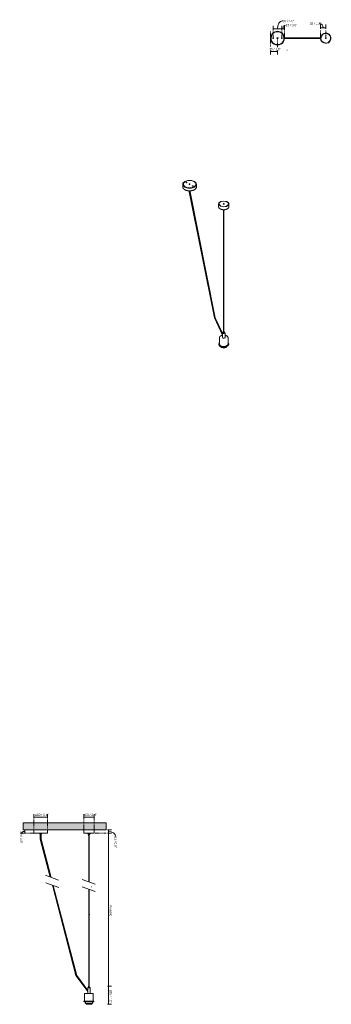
# Model space of a CAD drawing. Header units: millimetres. Extents: x 6194 to 8000, y 986 to 6702.
import ezdxf

# ---------------------------------------------------------------- set-up
doc = ezdxf.new("R2010")
doc.units = ezdxf.units.MM
doc.linetypes.add('Dash', pattern=[6, 3, -3])
doc.linetypes.add('Hidden', pattern=[7.14375, 4.7625, -2.38125])
doc.layers.add('A-ANNO-DIMS', color=7, linetype='Dash', lineweight=9, true_color=0xd2d2d2)
for name, color, linetype, lineweight in [('A-ANNO-DIMS-6', 7, 'Continuous', 9), ('A-CLNG', 7, 'Continuous', 9), ('E-LITE-EQPM', 7, 'Continuous', 20)]:
    doc.layers.add(name, color=color, linetype=linetype, lineweight=lineweight)
doc.styles.add('Arial Narrow', font='ARIALN.TTF', dxfattribs={"height": 13.2})
doc.dimstyles.new('FARO_-_2_2mm_Arial_Narrow_mm_Inch_Left', dxfattribs={"dimscale": 304.8, "dimtxt": 13.509289, "dimasz": 0, "dimexe": 0.059055, "dimexo": 0.0625, "dimgap": 0.009843, "dimtad": 1, "dimdec": 0, "dimzin": 0, "dimdsep": 46, "dimtxsty": 'Arial Narrow', "dimblk1": 'NONE', "dimblk2": 'NONE', "dimsah": 1, "dimcen": 0.09, "dimadec": 0, "dimazin": 0, "dimtfac": 1, "dimtdec": 4, "dimtix": 1, "dimtmove": 1, "dimatfit": 3, "dimfxl": 0.019685, "dimfxlon": 1, "dimtvp": 1, "dimtolj": 1, "dimtzin": 0, "dimarcsym": 2})
doc.dimstyles.new('FARO_-_2_2mm_Arial_Narrow_mm_Inch_Right', dxfattribs={"dimscale": 304.8, "dimtxt": 13.509289, "dimasz": 0, "dimexe": 0.059055, "dimexo": 0.0625, "dimgap": 0.009843, "dimtad": 1, "dimdec": 0, "dimzin": 0, "dimdsep": 46, "dimtxsty": 'Arial Narrow', "dimblk1": 'NONE', "dimblk2": 'NONE', "dimsah": 1, "dimcen": 0.09, "dimadec": 0, "dimazin": 0, "dimtfac": 1, "dimtdec": 4, "dimtix": 1, "dimtmove": 0, "dimatfit": 3, "dimfxl": 0.019685, "dimfxlon": 1, "dimtvp": 1, "dimtolj": 1, "dimtzin": 0, "dimarcsym": 2})
doc.dimstyles.new('FARO_-_2_2mm_Arial_Narrow_mm_Inch_Right_1', dxfattribs={"dimscale": 304.8, "dimtxt": 13.509289, "dimasz": 0, "dimexe": 0.059055, "dimexo": 0.0625, "dimgap": 0.009843, "dimtad": 1, "dimdec": 0, "dimzin": 0, "dimdsep": 46, "dimtxsty": 'Arial Narrow', "dimblk1": 'NONE', "dimblk2": 'NONE', "dimsah": 1, "dimcen": 0.09, "dimadec": 0, "dimazin": 0, "dimtfac": 1, "dimtdec": 4, "dimtix": 1, "dimtmove": 1, "dimatfit": 3, "dimfxl": 0.019685, "dimfxlon": 1, "dimtvp": 1, "dimtolj": 1, "dimtzin": 0, "dimarcsym": 2})
doc.dimstyles.new('FARO_-_2_2mm_Arial_Narrow_mm_Inch_Right_2', dxfattribs={"dimscale": 304.8, "dimtxt": 13.509289, "dimasz": 0, "dimexe": 0.059055, "dimexo": 0.0625, "dimgap": 0.009843, "dimtad": 1, "dimdec": 0, "dimzin": 0, "dimdsep": 46, "dimtxsty": 'Arial Narrow', "dimblk1": 'NONE', "dimblk2": 'NONE', "dimsah": 1, "dimcen": 0.09, "dimadec": 0, "dimazin": 0, "dimtfac": 1, "dimtdec": 4, "dimtix": 1, "dimtmove": 1, "dimatfit": 3, "dimfxl": 0.019685, "dimfxlon": 1, "dimtvp": 1, "dimtolj": 1, "dimtzin": 0, "dimarcsym": 2})

# ---------------------------------------------------------------- blocks, each defined once
blk = doc.blocks.new('64314 - 64314 MAMBO Black pendant lamp with tensioner-456068-Alzado_PDF')
at = {"layer": 'E-LITE-EQPM'}
for p, q in [((6275, 2000), (6275, 1982)), ((6310, 1980), (6310, 1975)), ((6320, 1975), (6310, 1975)), ((6312.5, 1975), (6312.5, 1945)), ((6312.5, 1945), (6370.1, 1724.9)), ((6312.5, 1945), (6317.5, 1945)), ((6317.5, 1945), (6312.5, 1945)), ((6317.5, 1945), (6317.5, 1975)), ((6375.6, 1722.9), (6317.5, 1945)), ((6320, 1975), (6320, 1980)), ((6355, 1982), (6355, 2000)), ((6565, 1999.3), (6565, 1980.3)), ((6598.4, 1999.3), (6565, 1999.3)), ((6566.9, 2000), (6566.9, 1999.3)), ((6587.5, 1979.3), (6587.5, 1977)), ((6587.5, 1977), (6592.3, 1972.7)), ((6587.5, 1977), (6595.8, 1977)), ((6592.3, 1972.7), (6595.3, 1972.7)), ((6593.2, 1972.7), (6593.2, 1966.7)), ((6593.2, 1966.7), (6595.2, 1966.7)), ((6594.7, 1966.7), (6594.7, 1697.7)), ((6595.2, 1966.7), (6596.7, 1966.7)), ((6595.3, 1972.7), (6597.5, 1972.7)), ((6595.3, 1697.4), (6595.3, 1966.7)), ((6595.8, 1977), (6602.4, 1977)), ((6596.7, 1966.7), (6596.7, 1972.7)), ((6597.6, 1972.7), (6602.4, 1977)), ((6625, 1999.3), (6598.4, 1999.3)), ((6602.4, 1977), (6602.4, 1979.3)), ((6623, 1999.3), (6623, 2000)), ((6625, 1980.3), (6625, 1999.3)), ((6382.6, 1677.4), (6519.7, 1153.7)), ((6524.7, 1153.7), (6388.1, 1675.4)), ((6594.7, 1654.7), (6594.7, 1092.6)), ((6595.3, 1092.6), (6595.3, 1654.4)), ((6524.7, 1153.7), (6519.7, 1153.7)), ((6587.6, 1060.3), (6519.7, 1153.7)), ((6519.7, 1153.7), (6587.6, 1060.3)), ((6519.7, 1153.7), (6524.7, 1153.7)), ((6524.7, 1153.7), (6587.6, 1067.2)), ((6587.6, 1067.2), (6524.7, 1153.7)), ((6592.3, 1086.6), (6587.5, 1082.3)), ((6592.3, 1086.6), (6595, 1086.6)), ((6593.2, 1092.6), (6593.2, 1086.6)), ((6593.2, 1092.6), (6595, 1092.6)), ((6595, 1092.6), (6596.7, 1092.6)), ((6595, 1086.6), (6597.6, 1086.6)), ((6596.7, 1086.6), (6596.7, 1092.6)), ((6602.4, 1082.3), (6597.6, 1086.6)), ((6569.9, 1048.1), (6569.9, 1004)), ((6587.5, 1082.3), (6587.5, 1066.9)), ((6587.5, 1082.3), (6595, 1082.3)), ((6587.5, 1061.1), (6587.5, 1050)), ((6595, 1082.3), (6602.4, 1082.3)), ((6602.4, 1050), (6602.4, 1082.3)), ((6620, 1004), (6620, 1048.1)), ((6565.9, 1004), (6565.9, 1000)), ((6565.9, 1004), (6595, 1004)), ((6565.9, 1000), (6595, 1000)), ((6575, 1000), (6575, 991)), ((6575, 991), (6595, 991)), ((6577.9, 991), (6577.9, 986.4)), ((6577.9, 986.4), (6595, 986.4)), ((6595, 1004), (6624, 1004)), ((6595, 1000), (6624, 1000)), ((6595, 991), (6614.9, 991)), ((6595, 986.4), (6612, 986.4)), ((6612, 986.4), (6612, 991)), ((6614.9, 991), (6614.9, 1000)), ((6624, 1000), (6624, 1004))]:
    blk.add_line(p, q, dxfattribs=at)
at = {"layer": 'E-LITE-EQPM', "flags": 128}
for points in [[(6276.5, 1980.2), (6275.7, 1980.4), (6275, 1981.6), (6275, 1982)], [(6277.3, 1980), (6277, 1980), (6277, 1980)], [(6277, 1980), (6277.4, 1980), (6278.8, 1980), (6281, 1980), (6284, 1980), (6287.7, 1980), (6292.1, 1980), (6297.1, 1980), (6302.4, 1980), (6308.1, 1980), (6313.9, 1980), (6319.8, 1980), (6325.5, 1980), (6331, 1980), (6336.1, 1980), (6340.7, 1980), (6344.7, 1980), (6348, 1980), (6350.5, 1980), (6352.1, 1980), (6352.9, 1980), (6352.9, 1980)], [(6355, 1982), (6354.5, 1980.8), (6353.4, 1980.1), (6352.9, 1980)], [(6566, 1979.3), (6565.2, 1979.7), (6565, 1980.3)], [(6587.5, 1979.3), (6586.6, 1979.3), (6581.9, 1979.3), (6577.5, 1979.3), (6573.7, 1979.3), (6570.6, 1979.3), (6568.2, 1979.3), (6566.7, 1979.3), (6566, 1979.3), (6566, 1979.3)], [(6566, 1979.3), (6566.4, 1979.3), (6567.8, 1979.3), (6570, 1979.3), (6572.9, 1979.3), (6576.6, 1979.3), (6580.8, 1979.3), (6585.5, 1979.3), (6590.5, 1979.3), (6595.6, 1979.3), (6598.3, 1979.3)], [(6598.3, 1979.3), (6603.3, 1979.3), (6608, 1979.3), (6612.4, 1979.3), (6616.2, 1979.3), (6619.3, 1979.3), (6621.7, 1979.3), (6623.2, 1979.3), (6623.9, 1979.3), (6623.9, 1979.3)], [(6623.9, 1979.3), (6623.5, 1979.3), (6622.1, 1979.3), (6619.9, 1979.3), (6617, 1979.3), (6613.3, 1979.3), (6609.1, 1979.3), (6604.4, 1979.3), (6602.4, 1979.3)], [(6625, 1980.3), (6624.5, 1979.5), (6623.9, 1979.3)], [(6569.9, 1048.1), (6570.4, 1049.3), (6571.5, 1050), (6571.8, 1050)], [(6595, 1050), (6590.4, 1050), (6586, 1050), (6582, 1050), (6578.5, 1050), (6575.6, 1050), (6573.5, 1050), (6572.2, 1050), (6571.8, 1050)], [(6571.8, 1050), (6572.2, 1050), (6573.6, 1050), (6575.8, 1050), (6578.7, 1050), (6582.2, 1050), (6586.3, 1050), (6587.5, 1050)], [(6618.1, 1050), (6617.7, 1050), (6616.3, 1050), (6614.2, 1050), (6611.2, 1050), (6607.7, 1050), (6603.6, 1050), (6599.2, 1050), (6595, 1050)], [(6602.4, 1050), (6603.9, 1050), (6607.9, 1050), (6611.4, 1050), (6614.3, 1050), (6616.4, 1050), (6617.7, 1050), (6618.1, 1050)], [(6618.1, 1050), (6619.3, 1049.6), (6620, 1048.4), (6620, 1048.1)]]:
    blk.add_lwpolyline(points, dxfattribs=at)
blk = doc.blocks.new('64314 - 64314 MAMBO Black pendant lamp with tensioner-456068-00 Isometrico PDF')
at = {"layer": 'E-LITE-EQPM', "color": 251, "lineweight": 9, "true_color": 0x636466, "flags": 128}
for points in [[(2159.8, 5747.3), (2159.8, 5732.7)], [(2183.4, 5757.7), (2180.2, 5756.6)], [(2239.7, 5732.7), (2239.7, 5747.3)], [(2197.3, 5708.9), (2197.3, 5702.4)], [(2197.4, 5702.3), (2343.8, 4971.6)], [(2202.3, 5702.4), (2202.3, 5708.8)], [(2348.8, 4972), (2202.3, 5702.7)], [(2367.6, 5632.5), (2367.6, 5617)], [(2395.6, 5632.3), (2395.5, 5632.2)], [(2427.6, 5617), (2427.6, 5632.5)], [(2397.3, 5599.2), (2397.3, 4885.6)], [(2397.9, 4885.6), (2397.9, 5599.2)], [(2343.9, 4971.5), (2390.4, 4870.6)], [(2348.7, 4972.2), (2390.1, 4882.3)], [(2390.1, 4883.9), (2390.1, 4857.5)], [(2396.1, 4888.5), (2393.3, 4887.4)], [(2395.9, 4892.3), (2395.9, 4887.3)], [(2396.5, 4886.7), (2396.1, 4887.5)], [(2398.9, 4893), (2397.9, 4893.2)], [(2402.1, 4887.4), (2399.2, 4888.5)], [(2399.4, 4887.3), (2399.4, 4892.3)], [(2399.5, 4888.4), (2399.4, 4888.5)], [(2402.9, 4886.9), (2401.3, 4887.6)], [(2405.1, 4857.5), (2405.1, 4883.9)], [(2368.6, 4819.9), (2368.6, 4816.6)], [(2372.6, 4855.9), (2372.6, 4819.9)], [(2380.9, 4803.3), (2383.6, 4801.1)], [(2381.4, 4802.8), (2385.6, 4798.6)], [(2390.3, 4857.6), (2392.3, 4854.4)], [(2422.6, 4819.9), (2422.6, 4855.9)], [(2426.7, 4816.6), (2426.7, 4819.9)]]:
    blk.add_lwpolyline(points, dxfattribs=at)
at = {"layer": 'E-LITE-EQPM', "color": 251, "lineweight": 9, "true_color": 0x636466}
for points in [[(2159.8, 5732.7), (2159.9, 5731.6), (2160, 5730.7), (2160.2, 5729.7), (2160.4, 5728.6), (2160.8, 5727.6), (2161.1, 5726.7), (2161.5, 5725.7), (2162, 5724.8), (2162.6, 5723.9), (2163.2, 5723), (2163.9, 5722), (2164.7, 5721.2), (2165.4, 5720.3), (2166.2, 5719.6), (2167.2, 5718.7), (2168.2, 5718), (2169.2, 5717.3), (2170.1, 5716.6), (2171.2, 5715.8), (2172.5, 5715.2), (2173.5, 5714.6), (2174.8, 5714), (2176, 5713.4), (2177.3, 5712.9), (2178.7, 5712.3), (2180, 5711.8), (2181.3, 5711.4), (2182.8, 5711), (2184.1, 5710.6), (2185.6, 5710.2), (2187.1, 5710), (2188.6, 5709.7), (2190.1, 5709.5), (2191.7, 5709.3), (2193.1, 5709), (2194.7, 5708.9), (2196.3, 5708.8), (2197.9, 5708.8), (2199.3, 5708.8), (2200.9, 5708.8), (2202.5, 5708.8), (2204.1, 5708.9), (2205.7, 5709), (2207.1, 5709.1), (2208.7, 5709.4), (2210.2, 5709.5), (2211.8, 5709.9), (2213.2, 5710.1), (2214.7, 5710.5), (2216.1, 5710.8), (2217.6, 5711.2), (2218.9, 5711.6), (2220.3, 5712.1), (2221.6, 5712.5), (2223, 5713.1), (2224.2, 5713.6), (2225.4, 5714.2), (2226.6, 5714.8), (2227.7, 5715.5)], [(2228.1, 5731), (2210.2, 5725.1), (2189.5, 5725.1), (2171.6, 5731), (2161.3, 5741.4), (2161.3, 5753.3), (2171.6, 5763.6)], [(2172.6, 5763), (2162.7, 5753.1), (2162.7, 5741.6), (2172.6, 5731.6), (2189.9, 5725.9), (2209.8, 5725.9), (2227, 5731.6)], [(2226.4, 5732), (2209.6, 5726.4), (2190.1, 5726.4), (2173.3, 5732), (2163.7, 5741.7), (2163.7, 5752.9), (2173.3, 5762.7)], [(2171.6, 5763.6), (2189.5, 5769.6), (2210.2, 5769.6), (2228.1, 5763.6), (2238.4, 5753.3), (2238.4, 5741.4), (2228.1, 5731)], [(2227, 5731.6), (2236.9, 5741.6), (2236.9, 5753.1), (2227, 5763), (2209.8, 5768.9), (2189.9, 5768.9), (2172.6, 5763)], [(2173.3, 5762.7), (2190.1, 5768.3), (2209.6, 5768.3), (2226.4, 5762.7), (2236, 5752.9), (2236, 5741.7), (2226.4, 5732)], [(2180.4, 5756.6), (2180, 5756.8), (2179.8, 5757.2), (2179.6, 5757.6), (2179.8, 5757.9), (2180, 5758.3), (2180.4, 5758.5)], [(2180.4, 5757.3), (2180, 5757.1), (2179.9, 5757)], [(2180.4, 5758.5), (2180.8, 5758.8), (2181.5, 5758.9), (2182.2, 5759), (2182.8, 5758.9), (2183.4, 5758.8), (2183.9, 5758.5)], [(2183.9, 5757.3), (2183.4, 5757.6), (2182.8, 5757.7), (2182.2, 5757.8), (2181.5, 5757.7), (2180.8, 5757.6), (2180.4, 5757.3)], [(2183.9, 5756.6), (2183.4, 5756.3), (2182.8, 5756.2), (2182.2, 5756.1), (2181.5, 5756.2), (2180.8, 5756.3), (2180.4, 5756.6)], [(2183.9, 5758.5), (2184.4, 5758.3), (2184.6, 5757.9), (2184.6, 5757.6), (2184.6, 5757.2), (2184.4, 5756.8), (2183.9, 5756.6)], [(2184.4, 5757), (2184.4, 5757.1), (2183.9, 5757.3)], [(2201.9, 5746.1), (2201.9, 5748.6), (2197.6, 5748.6)], [(2197.6, 5748.6), (2197.6, 5746.1), (2201.9, 5746.1)], [(2215.8, 5736.1), (2215.3, 5736.4), (2215, 5736.8), (2215, 5737.1), (2215, 5737.5), (2215.3, 5737.8), (2215.8, 5738.2)], [(2215.8, 5737), (2215.3, 5736.6), (2215.2, 5736.5)], [(2215.8, 5738.2), (2216.3, 5738.5), (2216.9, 5738.6), (2217.5, 5738.6), (2218.1, 5738.6), (2218.7, 5738.5), (2219.3, 5738.2)], [(2219.3, 5737), (2218.7, 5737.2), (2218.1, 5737.4), (2217.5, 5737.4), (2216.9, 5737.4), (2216.3, 5737.2), (2215.8, 5737)], [(2219.3, 5736.1), (2218.7, 5735.9), (2218.1, 5735.8), (2217.5, 5735.7), (2216.9, 5735.8), (2216.3, 5735.9), (2215.8, 5736.1)], [(2219.3, 5738.2), (2219.7, 5737.8), (2219.9, 5737.5), (2220, 5737.1), (2219.9, 5736.8), (2219.7, 5736.4), (2219.3, 5736.1)], [(2219.8, 5736.5), (2219.7, 5736.6), (2219.3, 5737)], [(2239.7, 5732.7), (2239.7, 5731.6), (2239.6, 5730.7), (2239.5, 5729.7), (2239.3, 5728.6), (2238.9, 5727.6), (2238.5, 5726.7), (2238, 5725.7), (2237.6, 5724.8), (2237.1, 5723.9), (2236.5, 5723), (2235.7, 5722), (2235, 5721.2), (2234.1, 5720.3), (2233.3, 5719.6), (2232.4, 5718.7), (2231.5, 5718), (2230.5, 5717.3), (2229.4, 5716.6), (2228.4, 5715.8), (2227.7, 5715.5)], [(2367.6, 5617), (2367.6, 5616.3), (2367.8, 5615.6), (2367.9, 5614.7), (2368.1, 5614), (2368.4, 5613.4), (2368.6, 5612.6), (2368.9, 5611.9), (2369.2, 5611.2), (2369.7, 5610.6), (2370.2, 5609.8), (2370.7, 5609.2), (2371.2, 5608.6), (2371.8, 5607.9), (2372.4, 5607.3), (2373.1, 5606.8), (2373.8, 5606.2), (2374.6, 5605.6), (2375.3, 5605.1), (2376.2, 5604.6), (2377, 5604.1), (2377.9, 5603.6), (2378.7, 5603.1), (2379.2, 5602.9)], [(2379.1, 5619), (2368.7, 5627.8), (2369.6, 5638.6), (2381, 5646.9), (2398.9, 5649.7), (2416.3, 5646.1)], [(2415.1, 5645.7), (2398.8, 5649.3), (2382.1, 5646.6), (2371.4, 5638.7), (2370.7, 5628.7), (2380.3, 5620.4)], [(2416.3, 5646.1), (2426.5, 5637.1), (2425.8, 5626.4), (2414.2, 5618.1), (2396.4, 5615.2), (2379.1, 5619)], [(2427.6, 5617), (2427.6, 5616.3), (2427.5, 5615.6), (2427.4, 5614.7), (2427.3, 5614), (2427, 5613.4), (2426.7, 5612.6), (2426.4, 5611.9), (2426, 5611.2), (2425.6, 5610.6), (2425.2, 5609.8), (2424.6, 5609.2), (2424.1, 5608.6), (2423.5, 5607.9), (2422.9, 5607.3), (2422.1, 5606.8), (2421.5, 5606.2), (2420.7, 5605.6), (2420, 5605.1), (2419.1, 5604.6), (2418.3, 5604.1), (2417.4, 5603.6), (2416.6, 5603.1), (2415.6, 5602.8), (2414.6, 5602.3), (2413.6, 5601.9), (2412.7, 5601.6), (2411.6, 5601.2), (2410.6, 5601), (2409.5, 5600.6), (2408.4, 5600.3), (2407.3, 5600.1), (2406.1, 5600), (2405, 5599.7), (2403.8, 5599.6), (2402.7, 5599.5), (2401.5, 5599.4), (2400.4, 5599.2), (2399.2, 5599.2), (2397.9, 5599.2), (2396.8, 5599.2), (2395.6, 5599.2), (2394.4, 5599.4), (2393.3, 5599.4), (2392.1, 5599.5), (2390.9, 5599.6), (2389.8, 5599.9), (2388.7, 5600), (2387.6, 5600.2), (2386.4, 5600.5), (2385.3, 5600.7), (2384.3, 5601.1), (2383.2, 5601.4), (2382.2, 5601.7), (2381.1, 5602), (2380.2, 5602.5), (2379.3, 5602.9), (2379.2, 5602.9)], [(2380.3, 5620.4), (2396.5, 5616.9), (2413.1, 5619.6), (2424, 5627.4), (2424.6, 5637.5), (2415.1, 5645.7)], [(2395, 5633.3), (2395.3, 5633.7), (2395.6, 5634.1)], [(2396, 5631.9), (2395.5, 5632.1), (2395.3, 5632.5), (2395, 5632.8)], [(2395.6, 5634.1), (2396.1, 5634.3), (2396.7, 5634.4), (2397.3, 5634.5), (2398.1, 5634.5), (2398.7, 5634.4), (2399.3, 5634.3)], [(2399.9, 5632.2), (2399.8, 5632.3), (2399.3, 5632.6), (2398.7, 5632.8), (2398.1, 5633), (2397.3, 5633), (2396.7, 5632.8), (2396.1, 5632.6), (2395.6, 5632.3)], [(2399.6, 5632.1), (2399.2, 5631.9), (2398.7, 5631.6), (2397.9, 5631.6), (2397.2, 5631.6), (2396.6, 5631.6), (2396, 5631.9)], [(2399.3, 5634.3), (2399.8, 5633.9), (2400.1, 5633.6), (2400.2, 5633.2), (2400.2, 5632.8), (2400, 5632.5), (2399.6, 5632.1)], [(2372.6, 4855.9), (2372.6, 4856.6), (2372.7, 4857.2), (2372.9, 4857.9), (2373, 4858.5), (2373.2, 4859.2), (2373.5, 4859.8), (2373.7, 4860.4), (2374.1, 4861), (2374.4, 4861.6), (2374.8, 4862.2), (2375.3, 4862.8), (2375.7, 4863.3), (2376.3, 4863.9), (2376.8, 4864.4), (2377.4, 4864.9), (2378, 4865.4), (2378.6, 4865.9), (2379.2, 4866.3), (2379.9, 4866.7), (2380.7, 4867.2), (2381.4, 4867.6), (2382.1, 4867.9), (2382.8, 4868.3), (2383.7, 4868.6), (2384.5, 4868.9), (2385.3, 4869.3), (2386.1, 4869.5), (2387.1, 4869.7), (2388, 4870), (2388.8, 4870.2), (2389.8, 4870.4), (2390.1, 4870.5)], [(2393.9, 4887.6), (2390.4, 4885), (2392.3, 4880.8)], [(2392.3, 4880.8), (2399.6, 4879.7), (2404.9, 4882.8), (2402.9, 4886.9)], [(2395.9, 4888.5), (2395.7, 4888.4), (2395.7, 4886.3)], [(2395.7, 4886.3), (2399.5, 4886.3), (2399.5, 4888.4)], [(2397.3, 4893.2), (2396.5, 4893), (2396.5, 4891.5)], [(2396.5, 4891.5), (2398.9, 4891.5), (2398.9, 4893)], [(2399.2, 4887.1), (2398.9, 4886.7), (2396.5, 4886.7)], [(2405.1, 4870.5), (2406, 4870.4), (2406.8, 4870.1), (2407.8, 4869.9), (2408.6, 4869.6), (2409.5, 4869.4), (2410.3, 4869.1), (2411.2, 4868.8), (2412, 4868.4), (2412.8, 4868), (2413.5, 4867.7), (2414.2, 4867.3), (2415, 4866.9)], [(2422.6, 4855.9), (2422.6, 4856.6), (2422.5, 4857.2), (2422.5, 4857.9), (2422.3, 4858.5), (2422.1, 4859.2), (2421.9, 4859.8), (2421.5, 4860.4), (2421.2, 4861), (2420.9, 4861.6), (2420.4, 4862.2), (2420.1, 4862.8), (2419.6, 4863.3), (2419.1, 4863.9), (2418.5, 4864.4), (2418, 4864.9), (2417.4, 4865.4), (2416.7, 4865.9), (2416.1, 4866.3), (2415.3, 4866.7), (2415, 4866.9)], [(2368.7, 4816.6), (2369, 4814), (2377.1, 4804.8)], [(2372.5, 4828.2), (2371.8, 4827.5), (2369, 4817.3), (2377.1, 4808)], [(2372.6, 4819.9), (2373, 4817.7), (2379.9, 4809.6)], [(2377.1, 4808), (2393.1, 4803.3), (2410.8, 4805), (2423.5, 4812.3), (2426.3, 4822.5), (2422.8, 4828.2)], [(2377.1, 4804.8), (2393.1, 4800), (2410.8, 4801.7), (2423.5, 4809), (2426.5, 4816.7)], [(2379.9, 4809.6), (2393.7, 4805.6), (2409, 4807), (2420, 4813.3), (2422.6, 4820)], [(2383.6, 4801.1), (2397.7, 4797.7), (2411.8, 4801.1), (2414.2, 4802.9)], [(2385.6, 4798.6), (2397.7, 4795.6), (2409.7, 4798.6), (2413.8, 4802.6)], [(2392.3, 4854.4), (2399.6, 4853.3), (2404.9, 4856.4), (2405.1, 4857.2)]]:
    blk.add_lwpolyline(points, dxfattribs=at)
blk = doc.blocks.new('64314 - 64314 MAMBO Black pendant lamp with tensioner-456068-Planta_PDF Fixing Holes')
at = {"layer": 'E-LITE-EQPM', "color": 253, "true_color": 0xaaaaaa}
for p, q in [((-318.5, 0), (-318.1, 5.5)), ((-317.7, 7.2), (-316.9, 10.9)), ((-316.2, 12.9), (-314.9, 16.1)), ((-314, 18), (-312.2, 21)), ((-311, 22.7), (-308.6, 25.7)), ((-303.3, 30.6), (-298.7, 33.6)), ((-297.1, 34.4), (-293.7, 35.9)), ((-291.7, 36.6), (-288.4, 37.5)), ((-286.3, 37.9), (-282.8, 38.3)), ((-280.8, 38.4), (-275.5, 38.2)), ((-280, 2.5), (-278.4, 2.5)), ((-269.7, 37.1), (-264.7, 35.3)), ((-263, 34.4), (-259.8, 32.7)), ((-258, 31.5), (-255.3, 29.4)), ((-253.7, 28), (-251.2, 25.5)), ((-249.9, 24), (-246.9, 19.6)), ((-244.3, 14.3), (-242.7, 9.2)), ((-242.3, 7.3), (-241.7, 3.8)), ((-240.2, 2.5), (-72.7, 2.5)), ((-29.8, 2.5), (-72.7, 2.5)), ((-317.7, -7.3), (-318.3, -3.8)), ((-315.7, -14.3), (-317.3, -9.2)), ((-310.1, -24), (-313.1, -19.6)), ((-306.3, -28), (-308.8, -25.5)), ((-302, -31.5), (-304.7, -29.4)), ((-297, -34.4), (-300.2, -32.7)), ((-290.3, -37.1), (-295.3, -35.3)), ((-279.2, -38.4), (-284.5, -38.2)), ((-278.4, -2.5), (-280, -2.5)), ((-273.7, -37.9), (-277.2, -38.3)), ((-268.3, -36.6), (-271.6, -37.5)), ((-262.9, -34.4), (-266.3, -35.9)), ((-256.7, -30.6), (-261.3, -33.6)), ((-249, -22.7), (-251.4, -25.7)), ((-246, -18), (-247.8, -21)), ((-243.8, -12.9), (-245.1, -16.1)), ((-242.3, -7.2), (-243.1, -10.9)), ((-241.5, 0), (-241.9, -5.5)), ((-72.7, -2.5), (-240.2, -2.5)), ((-29.8, -2.5), (-72.7, -2.5))]:
    blk.add_line(p, q, dxfattribs=at)
for centre, radius, start, end in [((-280, 0), 40, 360, 180), ((-280, 0), 40, 180, 360), ((-280, 0), 38.5, 0, 180), ((-280, 0), 38.5, 180, 0), ((-280, 0), 37.5, 360, 180), ((-280, 0), 37.5, 180, 360), ((-305, 0), 2.5, 90, 180), ((-305, 0), 2.5, 180, 270), ((-305, 0), 2.5, 0, 90), ((-305, 0), 2.5, 270, 360), ((-280, 0), 3, 0, 180), ((-280, 0), 3, 180, 360), ((-280, 0), 2.5, 360, 180), ((-280, 0), 2.5, 180, 360), ((-255, 0), 2.5, 90, 180), ((-255, 0), 2.5, 360, 90), ((-72.7, 0), 2.5, 360, 90), ((-72.7, 0), 2.5, 0, 90), ((-72.7, 0), 2.5, 270, 0), ((0, 0), 30, 83.3953, 263.3953), ((0, 0), 28.1, 83.3953, 263.3953), ((0, 0), 30, 263.3953, 83.3953), ((0, 0), 28.1, 263.3953, 83.3953), ((0, 0), 2.61, 83.3953, 173.3953), ((0, 0), 2.61, 173.3953, 263.3953), ((0, 0), 2.61, 353.3953, 83.3953), ((-255, 0), 2.5, 180, 270), ((-255, 0), 2.5, 270, 360), ((-72.7, 0), 2.5, 270, 360), ((0, 0), 2.61, 263.3953, 353.3953)]:
    blk.add_arc(centre, radius, start, end, dxfattribs=at)
blk = doc.blocks.new('DIMBLOCK1-Alzado_PDF')
at = {"layer": 'A-ANNO-DIMS-6', "color": 251, "true_color": 0x5b5b5b, "transparency": 16777216}
for p, q in [((6565, 2072.4), (6565, 2090.6)), ((6565, 2072.6), (6625, 2072.6)), ((6565, 2072.6), (6565, 2066.6)), ((6625, 2066.6), (6625, 2090.6)), ((6625, 2072.6), (6625, 2066.6))]:
    blk.add_line(p, q, dxfattribs=at)
at = {"layer": 'A-ANNO-DIMS-6', "color": 0, "transparency": 16777216, "insert": (6562.4, 2092.7), "char_height": 13.2, "width": 78.225, "attachment_point": 1, "line_spacing_factor": 0.974696, "style": 'Arial Narrow'}
blk.add_mtext('ø60 / 2.4"', dxfattribs=at)
blk = doc.blocks.new('_None')
blk = doc.blocks.new('DIMBLOCK2-Alzado_PDF')
at = {"layer": 'A-ANNO-DIMS-6', "color": 251, "true_color": 0x5b5b5b, "transparency": 16777216}
for p, q in [((6702.2, 1092.6), (6726.2, 1092.6)), ((6708.2, 1092.6), (6702.2, 1092.6)), ((6708.2, 986.4), (6708.2, 1092.6)), ((6702.2, 986.4), (6726.2, 986.4)), ((6708.2, 986.4), (6702.2, 986.4))]:
    blk.add_line(p, q, dxfattribs=at)
at = {"layer": 'A-ANNO-DIMS-6', "color": 0, "transparency": 16777216, "insert": (6728.3, 1071.6), "char_height": 13.2, "width": 77.196, "attachment_point": 1, "rotation": 270, "line_spacing_factor": 0.974696, "style": 'Arial Narrow'}
blk.add_mtext('106 / 4.2"', dxfattribs=at)
blk = doc.blocks.new('DIMBLOCK3-Alzado_PDF')
at = {"layer": 'A-ANNO-DIMS-6', "color": 251, "true_color": 0x5b5b5b, "transparency": 16777216}
for p, q in [((6702.2, 1979.3), (6726.2, 1979.3)), ((6708.2, 1979.3), (6702.2, 1979.3)), ((6708.2, 1092.6), (6708.2, 1979.3)), ((6702.2, 1092.6), (6726.2, 1092.6)), ((6708.2, 1092.6), (6702.2, 1092.6))]:
    blk.add_line(p, q, dxfattribs=at)
at = {"layer": 'A-ANNO-DIMS-6', "color": 0, "transparency": 16777216, "insert": (6728.3, 1563.6), "char_height": 13.2, "width": 66.389, "attachment_point": 1, "rotation": 270, "line_spacing_factor": 0.974696, "style": 'Arial Narrow'}
blk.add_mtext('Variable', dxfattribs=at)
blk = doc.blocks.new('DIMBLOCK4-Alzado_PDF')
at = {"layer": 'A-ANNO-DIMS-6', "color": 251, "true_color": 0x5b5b5b, "transparency": 16777216}
for p, q in [((6702.2, 2000), (6726.2, 2000)), ((6708.2, 2000), (6702.2, 2000)), ((6702.2, 1979.3), (6726.2, 1979.3)), ((6708.2, 1979.3), (6702.2, 1979.3)), ((6708.2, 1979.3), (6708.2, 2000))]:
    blk.add_line(p, q, dxfattribs=at)
blk.add_ellipse((6708.2, 1960.7), major_axis=(-41.4, 0), ratio=0.698235, start_param=3.141593, end_param=4.712389, dxfattribs=at)
at = {"layer": 'A-ANNO-DIMS-6', "color": 0, "transparency": 16777216, "insert": (6756, 1960.7), "char_height": 13.2, "width": 67.16, "attachment_point": 1, "rotation": 270, "line_spacing_factor": 0.974696, "style": 'Arial Narrow'}
blk.add_mtext('21 / 0.8"', dxfattribs=at)
blk = doc.blocks.new('DIMBLOCK5-Alzado_PDF')
at = {"layer": 'A-ANNO-DIMS-6', "color": 251, "true_color": 0x5b5b5b, "transparency": 16777216}
for p, q in [((6275, 2072.4), (6275, 2090.6)), ((6275, 2072.6), (6355, 2072.6)), ((6275, 2072.6), (6275, 2066.6)), ((6355, 2072.4), (6355, 2090.6)), ((6355, 2072.6), (6355, 2066.6))]:
    blk.add_line(p, q, dxfattribs=at)
at = {"layer": 'A-ANNO-DIMS-6', "color": 0, "transparency": 16777216, "insert": (6282.4, 2092.7), "char_height": 13.2, "width": 78.225, "attachment_point": 1, "line_spacing_factor": 0.974696, "style": 'Arial Narrow'}
blk.add_mtext('ø80 / 3.1"', dxfattribs=at)
blk = doc.blocks.new('DIMBLOCK6-Alzado_PDF')
at = {"layer": 'A-ANNO-DIMS-6', "color": 251, "true_color": 0x5b5b5b, "transparency": 16777216}
for p, q in [((6228.8, 1980), (6204.8, 1980)), ((6222.8, 2000), (6216.8, 2000)), ((6222.7, 2000), (6240.8, 2000)), ((6222.8, 2000), (6222.8, 1980)), ((6222.8, 1980), (6228.8, 1980))]:
    blk.add_line(p, q, dxfattribs=at)
blk.add_ellipse((6222.8, 1978.3), major_axis=(21.9, 0), ratio=0.534111, start_param=1.570796, end_param=3.141593, dxfattribs=at)
at = {"layer": 'A-ANNO-DIMS-6', "color": 0, "transparency": 16777216, "insert": (6194.6, 1922.4), "char_height": 13.2, "width": 67.16, "attachment_point": 1, "rotation": 90, "line_spacing_factor": 0.974696, "style": 'Arial Narrow'}
blk.add_mtext('20 / 0.8"', dxfattribs=at)
blk = doc.blocks.new('DIMBLOCK7-Planta_PDF Fixing Holes')
at = {"layer": 'A-ANNO-DIMS-6', "color": 251, "true_color": 0x5b5b5b, "transparency": 16777216}
for p, q in [((7662.9, 6643.1), (7662.9, 6667.1)), ((7662.9, 6649.1), (7712.8, 6649.1)), ((7662.9, 6649.1), (7662.9, 6643.1)), ((7712.8, 6643.1), (7712.8, 6667.1)), ((7712.8, 6649.1), (7712.8, 6643.1))]:
    blk.add_line(p, q, dxfattribs=at)
blk.add_ellipse((7717.1, 6649.1), major_axis=(0, 45.9), ratio=0.637137, start_param=0, end_param=1.570796, dxfattribs=at)
at = {"layer": 'A-ANNO-DIMS-6', "color": 0, "transparency": 16777216, "insert": (7717.1, 6701.3), "char_height": 13.2, "width": 67.16, "attachment_point": 1, "line_spacing_factor": 0.974696, "style": 'Arial Narrow'}
blk.add_mtext('50 / 2.0"', dxfattribs=at)
blk = doc.blocks.new('DIMBLOCK8-Planta_PDF Fixing Holes')
at = {"layer": 'A-ANNO-DIMS-6', "color": 251, "true_color": 0x5b5b5b, "transparency": 16777216}
for p, q in [((7647.9, 6524.2), (7647.9, 6500.2)), ((7647.9, 6518.2), (7647.9, 6524.2)), ((7647.9, 6518.2), (7687.9, 6518.2)), ((7687.9, 6524.2), (7687.9, 6500.2)), ((7687.9, 6518.2), (7687.9, 6524.2))]:
    blk.add_line(p, q, dxfattribs=at)
at = {"layer": 'A-ANNO-DIMS-6', "color": 0, "transparency": 16777216, "insert": (7639.9, 6538.2), "char_height": 13.2, "width": 67.16, "attachment_point": 1, "line_spacing_factor": 0.974696, "style": 'Arial Narrow'}
blk.add_mtext('40 / 1.6"', dxfattribs=at)
blk = doc.blocks.new('DIMBLOCK9-Planta_PDF Fixing Holes')
at = {"layer": 'A-ANNO-DIMS-6', "color": 251, "true_color": 0x5b5b5b, "transparency": 16777216}
for p, q in [((7712.8, 6643.1), (7712.8, 6667.1)), ((7712.8, 6649.1), (7727.9, 6649.1)), ((7712.8, 6649.1), (7712.8, 6643.1)), ((7727.9, 6643.1), (7727.9, 6667.1)), ((7727.9, 6649.1), (7727.9, 6643.1))]:
    blk.add_line(p, q, dxfattribs=at)
blk.add_ellipse((7735, 6649.1), major_axis=(0, 22.3), ratio=0.654941, start_param=0, end_param=1.570796, dxfattribs=at)
at = {"layer": 'A-ANNO-DIMS-6', "color": 0, "transparency": 16777216, "insert": (7735, 6677.8), "char_height": 13.2, "width": 67.16, "attachment_point": 1, "line_spacing_factor": 0.974696, "style": 'Arial Narrow'}
blk.add_mtext('15 / 0.6"', dxfattribs=at)
blk = doc.blocks.new('DIMBLOCK10-Planta_PDF Fixing Holes')
at = {"layer": 'A-ANNO-DIMS-6', "color": 251, "true_color": 0x5b5b5b, "transparency": 16777216}
for p, q in [((7937.9, 6650.1), (7937.9, 6674.1)), ((7937.9, 6656.1), (7967.9, 6656.1)), ((7937.9, 6656.1), (7937.9, 6650.1)), ((7967.9, 6650.1), (7967.9, 6674.1))]:
    blk.add_line(p, q, dxfattribs=at)
at = {"layer": 'A-ANNO-DIMS-6', "color": 251, "linetype": 'Hidden', "true_color": 0x5b5b5b, "transparency": 16777216}
blk.add_line((7967.9, 6656.1), (7967.9, 6650.1), dxfattribs=at)
at = {"layer": 'A-ANNO-DIMS-6', "color": 251, "true_color": 0x5b5b5b, "transparency": 16777216}
blk.add_ellipse((7930.5, 6656.1), major_axis=(0, 23.9), ratio=0.935842, start_param=4.712389, end_param=6.283185, dxfattribs=at)
at = {"layer": 'A-ANNO-DIMS-6', "color": 0, "transparency": 16777216, "insert": (7874.5, 6686.4), "char_height": 13.2, "width": 67.16, "attachment_point": 1, "line_spacing_factor": 0.974696, "style": 'Arial Narrow'}
blk.add_mtext('30 / 1.2"', dxfattribs=at)

msp = doc.modelspace()

# ---------------------------------------------------------------- hatches: boundary and pattern name
at = {"layer": 'A-CLNG', "true_color": 0xe8e8e8}
msp.add_hatch(color=254, dxfattribs=at).paths.add_polyline_path([(6339.5, 2000), (6694.7, 2000), (6694.7, 2040.5), (6213.5, 2040.5), (6213.5, 2000), (6332.2, 2000)])

# ---------------------------------------------------------------- linework, layer by layer
at = {"layer": 'A-ANNO-DIMS'}
for p, q in [((7647.9, 6595), (7647.9, 6635)), ((7662.9, 6597.5), (7662.9, 6641.5)), ((7712.8, 6597.5), (7712.8, 6641.5)), ((7727.9, 6595), (7727.9, 6641.5)), ((7937.9, 6595), (7937.9, 6641.5)), ((7967.9, 6597.6), (7967.9, 6641.5)), ((7647.9, 6595), (7647.9, 6542)), ((7687.9, 6592), (7687.9, 6542)), ((6275, 2067.4), (6275, 2000)), ((6355, 2067.4), (6355, 2000)), ((6565, 1999.3), (6565, 2067.4)), ((6625, 2064.3), (6625, 1995.3)), ((6275, 1980), (6230, 1980)), ((6694.2, 1979.3), (6631.2, 1979.3))]:
    msp.add_line(p, q, dxfattribs=at)
at = {"layer": 'A-CLNG'}
for p, q in [((6213.5, 2040.5), (6694.7, 2040.5)), ((6213.5, 2040.5), (6213.5, 2000)), ((6694.7, 2040.5), (6694.7, 2000)), ((6694.7, 2000), (6213.5, 2000))]:
    msp.add_line(p, q, dxfattribs=at)
at = {"layer": 'E-LITE-EQPM'}
for p, q in [((7665.4, 6595), (7660.4, 6595)), ((7662.9, 6597.5), (7662.9, 6592.5)), ((7710.4, 6595), (7715.4, 6595)), ((7712.8, 6597.5), (7712.8, 6592.5)), ((7965.3, 6595), (7970.5, 6595)), ((7967.9, 6592.3), (7967.9, 6597.6)), ((7742.6, 6525), (7743.4, 6525)), ((6417.4, 1707.7), (6342.2, 1735.1)), ((6419.4, 1664), (6344.3, 1691.3)), ((6394.4, 1691.9), (6395.2, 1691.9)), ((6631.1, 1684.4), (6555.9, 1711.8)), ((6631.1, 1641.4), (6555.9, 1668.8)), ((6608.1, 1668.6), (6608.9, 1668.6)), ((6599, 1507.6), (6599.8, 1507.6)), ((6595, 1141.5), (6595.7, 1141.5))]:
    msp.add_line(p, q, dxfattribs=at)
for start, end in [(6.6047, 186.6047), (186.6047, 6.6047)]:
    msp.add_arc((7967.9, 6595), 2.61, start, end, dxfattribs=at)

# ---------------------------------------------------------------- block references
at = {"layer": 'E-LITE-EQPM', "color": 253, "true_color": 0xaaaaaa, "extrusion": (0, 0, -1), "rotation": 180}
msp.add_blockref('64314 - 64314 MAMBO Black pendant lamp with tensioner-456068-Planta_PDF Fixing Holes', (-7967.9, 6595), dxfattribs=at)
at = {"layer": 'E-LITE-EQPM', "lineweight": 9}
msp.add_blockref('64314 - 64314 MAMBO Black pendant lamp with tensioner-456068-00 Isometrico PDF', (4978.5, 0), dxfattribs=at)
at = {"layer": 'E-LITE-EQPM'}
msp.add_blockref('64314 - 64314 MAMBO Black pendant lamp with tensioner-456068-Alzado_PDF', (0, 0), dxfattribs=at)

# ---------------------------------------------------------------- dimensions: what is measured, and where the dimension line sits
at = {"layer": 'A-ANNO-DIMS', "color": 251, "linetype": 'Continuous', "true_color": 0x5b5b5b}
for base, p1, p2, dimstyle, override, picture, middle in [((7712.8, 6649.1), (7662.9, 6643.1), (7712.8, 6643.1), 'FARO_-_2_2mm_Arial_Narrow_mm_Inch_Right_1', {"dimpost": '<>', "dimfxl": 49.899515}, 'DIMBLOCK7-Planta_PDF Fixing Holes', (7750.7, 6692.5)), ((7727.9, 6649.1), (7712.8, 6643.1), (7727.9, 6643.1), 'FARO_-_2_2mm_Arial_Narrow_mm_Inch_Right_1', {"dimpost": '<>', "dimfxl": 15.050242}, 'DIMBLOCK9-Planta_PDF Fixing Holes', (7768.6, 6669)), ((7967.9, 6656.1), (7937.9, 6650.1), (7967.9, 6650.1), 'FARO_-_2_2mm_Arial_Narrow_mm_Inch_Right_2', {"dimpost": '<>', "dimfxl": 30}, 'DIMBLOCK10-Planta_PDF Fixing Holes', (7908.1, 6677.6))]:
    dim = msp.add_linear_dim(base=base, p1=p1, p2=p2, dimstyle=dimstyle, override=override, dxfattribs=at)
    dim.commit()
    dim.dimension.update_dxf_attribs({"geometry": picture, "text_midpoint": middle, "dimtype": 160})
dim = msp.add_linear_dim(base=(7687.9, 6518.2), p1=(7647.9, 6524.2), p2=(7687.9, 6524.2), dimstyle='FARO_-_2_2mm_Arial_Narrow_mm_Inch_Right', override={"dimpost": '<>', "dimfxl": 40}, dxfattribs=at)
dim.commit()
dim.dimension.update_dxf_attribs({"geometry": 'DIMBLOCK8-Planta_PDF Fixing Holes', "text_midpoint": (7667.9, 6529.7)})
for base, p1, p2, override, picture, middle in [((6355, 2072.6), (6275, 2066.6), (6355, 2066.6), {"dimpost": '<>', "dimfxl": 80}, 'DIMBLOCK5-Alzado_PDF', (6315, 2084.1)), ((6625, 2072.6), (6565, 2066.6), (6625, 2066.6), {"dimpost": '<>', "dimfxl": 60}, 'DIMBLOCK1-Alzado_PDF', (6595, 2084.1))]:
    dim = msp.add_linear_dim(base=base, p1=p1, p2=p2, text='ø<>', dimstyle='FARO_-_2_2mm_Arial_Narrow_mm_Inch_Right', override=override, dxfattribs=at)
    dim.commit()
    dim.dimension.update_dxf_attribs({"geometry": picture, "text_midpoint": middle})
for base, p1, p2, dimstyle, override, picture, middle in [((6222.8, 1980), (6216.8, 2000), (6228.8, 1980), 'FARO_-_2_2mm_Arial_Narrow_mm_Inch_Left', {"dimpost": '<>', "dimfxl": 23.323808}, 'DIMBLOCK6-Alzado_PDF', (6203.4, 1955.9)), ((6708.2, 2000), (6702.2, 1979.3), (6702.2, 2000), 'FARO_-_2_2mm_Arial_Narrow_mm_Inch_Right_1', {"dimtad": 4, "dimpost": '<>', "dimfxl": 20.738229}, 'DIMBLOCK4-Alzado_PDF', (6747.2, 1927.1))]:
    dim = msp.add_linear_dim(base=base, p1=p1, p2=p2, angle=90, dimstyle=dimstyle, override=override, dxfattribs=at)
    dim.commit()
    dim.dimension.update_dxf_attribs({"geometry": picture, "text_midpoint": middle, "dimtype": 160, "text_rotation": 90})
dim = msp.add_linear_dim(base=(6708.2, 1979.3), p1=(6702.2, 1092.6), p2=(6702.2, 1979.3), angle=90, text='Variable', dimstyle='FARO_-_2_2mm_Arial_Narrow_mm_Inch_Right', override={"dimtad": 4, "dimpost": '<>', "dimfxl": 886.64724}, dxfattribs=at)
dim.commit()
dim.dimension.update_dxf_attribs({"geometry": 'DIMBLOCK3-Alzado_PDF', "text_midpoint": (6717.9, 1535.9)})
dim = msp.add_linear_dim(base=(6708.2, 1092.6), p1=(6702.2, 986.4), p2=(6702.2, 1092.6), angle=90, dimstyle='FARO_-_2_2mm_Arial_Narrow_mm_Inch_Right', override={"dimtad": 4, "dimpost": '<>', "dimfxl": 106.26293}, dxfattribs=at)
dim.commit()
dim.dimension.update_dxf_attribs({"geometry": 'DIMBLOCK2-Alzado_PDF', "text_midpoint": (6719.7, 1039.5)})

doc.saveas('drawing.dxf')
